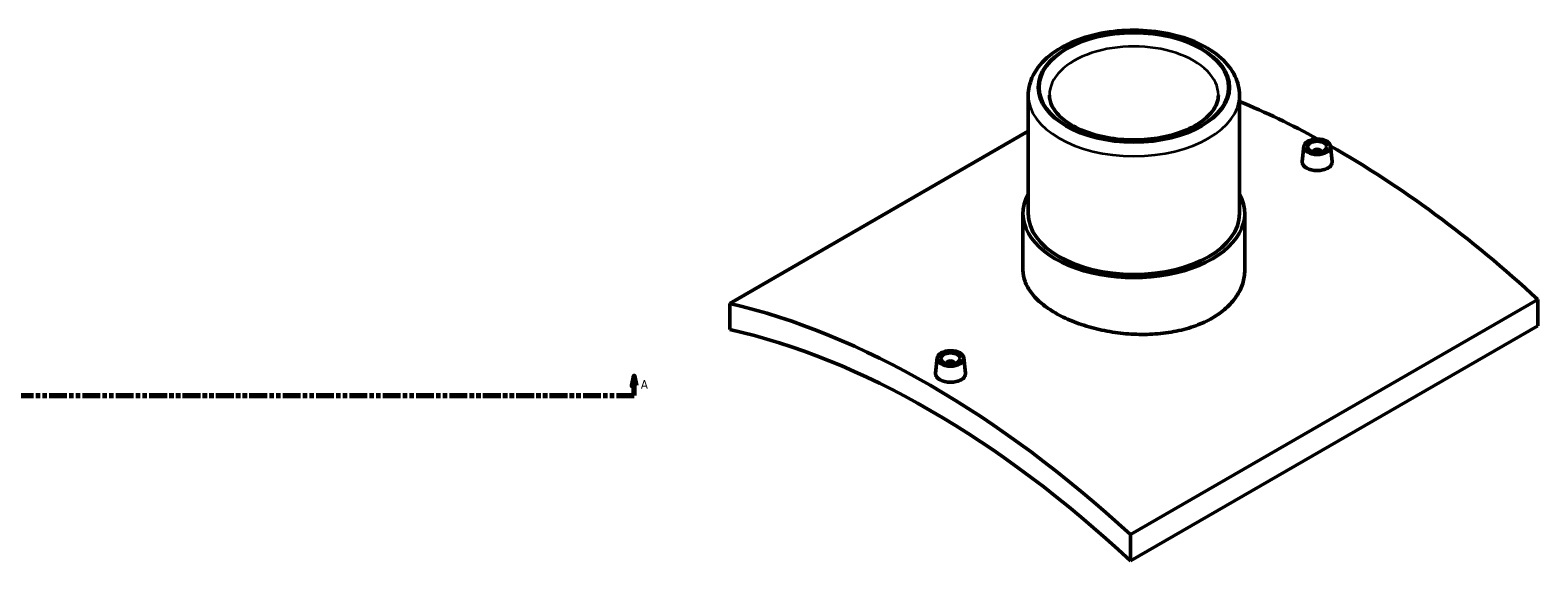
# Model space of a CAD drawing. Header units: millimetres. Extents: x -294 to 1633, y -345 to 2428.
# Tile 4 of 6: x 848 to 1633, y 912 to 1189. Entities that reach past the tile are written whole.
import ezdxf

# ---------------------------------------------------------------- set-up
doc = ezdxf.new("R2010")
doc.units = ezdxf.units.MM
doc.linetypes.add('DOUBLE_DASH_CHAIN', pattern=[1.2403, 0.6614, -0.0827, 0.1654, -0.0827, 0.1654, -0.0827])
for name, color, linetype, lineweight in [('Section Line (ANSI)', 7, 'DOUBLE_DASH_CHAIN', 70), ('Visible (ANSI)', 7, 'Continuous', 50), ('Visible Narrow (ANSI)', 7, 'Continuous', 35)]:
    doc.layers.add(name, color=color, linetype=linetype, lineweight=lineweight)
doc.styles.add('Label Text (ANSI)', font='tahoma.ttf')

# ---------------------------------------------------------------- blocks, each defined once
blk = doc.blocks.new('2dTransSection0')
at = {"layer": 'Section Line (ANSI)', "linetype": 'Continuous'}
for p, q in [((1162.6, 1008.35), (1161.6, 1003.35)), ((1162.6, 1003.35), (1162.6, 1008.35)), ((1163.6, 1003.35), (1162.6, 1008.35)), ((1153.33, 998.35), (1162.6, 998.35)), ((1161.6, 1003.35), (1163.6, 1003.35)), ((1162.6, 998.35), (1162.6, 1003.35))]:
    blk.add_line(p, q, dxfattribs=at)
at = {"layer": 'Section Line (ANSI)', "linetype": 'DOUBLE_DASH_CHAIN', "ltscale": 14.009244}
blk.add_line((267.17, 998.35), (1162.6, 998.35), dxfattribs=at)
at = {"layer": 'Section Line (ANSI)', "linetype": 'Continuous', "flags": 128}
blk.add_lwpolyline([(1163.6, 1003.35), (1162.6, 1008.35), (1161.6, 1003.35), (1163.6, 1003.35)], dxfattribs=at)
at = {"layer": 'Section Line (ANSI)'}
blk.add_solid([(1163.6, 1003.35), (1162.6, 1008.35), (1161.6, 1003.35), (1163.6, 1003.35)], dxfattribs=at)
at = {"layer": 'Section Line (ANSI)', "insert": (1166.07, 1001.85), "char_height": 4.57, "attachment_point": 7, "style": 'Label Text (ANSI)'}
blk.add_mtext('A', dxfattribs=at)

msp = doc.modelspace()

# ---------------------------------------------------------------- linework, layer by layer
at = {"layer": 'Visible (ANSI)'}
for p, q in [((1367.7982, 1154.7375), (1367.7982, 1093.092)), ((1477.7982, 1154.7375), (1477.7982, 1093.092)), ((1212.4339, 1046.3224), (1367.7982, 1136.022)), ((1511.271, 1128.1248), (1510.4298, 1120.2892)), ((1516.2576, 1125.229), (1516.2576, 1125.4253)), ((1520.2576, 1125.229), (1520.2576, 1125.4253)), ((1525.2442, 1128.1248), (1526.0847, 1120.2952)), ((1365.0482, 1093.092), (1365.0482, 1063.6015)), ((1480.5482, 1093.092), (1480.5482, 1063.6015)), ((1212.4339, 1046.3224), (1212.4339, 1032.6702)), ((1633.1624, 1048.3637), (1421.0304, 925.8892)), ((1633.1624, 1048.3637), (1633.1624, 1034.7114)), ((1421.0304, 912.2369), (1633.1624, 1034.7114)), ((1320.3521, 1017.8978), (1319.5109, 1010.0622)), ((1325.3387, 1015.1983), (1325.3387, 1015.002)), ((1329.3387, 1015.1983), (1329.3387, 1015.002)), ((1334.3253, 1017.8978), (1335.1659, 1010.0682)), ((1421.0304, 912.2369), (1421.0304, 925.8892))]:
    msp.add_line(p, q, dxfattribs=at)
for centre, major_axis, start_param, end_param in [((1528.8642, 704.8479), (258, -446.8691), 2.38428681, 2.49661334), ((1518.2576, 1125.4253), (-2, 0), 2.96388205, 6.46089591), ((1528.8642, 704.8479), (258, -446.8691), 2.06629834, 2.36615693), ((1422.7982, 1093.092), (57.75, 0), 2.83174801, 6.59302995), ((1422.7982, 1093.092), (-55, 0), 0, 3.14159265), ((1316.7321, 582.3734), (-258, 446.8691), 5.20789099, 5.7876833), ((1316.7321, 582.3734), (250, -433.0127), 2.05673897, 2.65565001), ((1327.3387, 1015.1983), (-2, 0), 2.96388205, 6.46089591)]:
    msp.add_ellipse(centre, major_axis=major_axis, ratio=0.57735027, start_param=start_param, end_param=end_param, dxfattribs=at)
for centre, major_axis in [((1518.2576, 1127.8748), (7, 0)), ((1518.2576, 1127.8748), (5, 0)), ((1327.3387, 1017.6478), (-7, 0)), ((1327.3387, 1017.6478), (5, 0))]:
    msp.add_ellipse(centre, major_axis=major_axis, ratio=0.57735027, dxfattribs=at)
for points, knots in [([(1477.7982, 1154.7375), (1477.7982, 1158.1525), (1476.9724, 1161.5538), (1473.7923, 1168.1112), (1471.3377, 1171.2309), (1464.8954, 1177.0525), (1460.7625, 1179.6814), (1451.337, 1184.0291), (1446.0173, 1185.7243), (1434.8237, 1187.9999), (1428.9555, 1188.5864), (1417.2293, 1188.6227), (1411.3736, 1188.0767), (1400.2003, 1185.8915), (1394.8862, 1184.25), (1385.2977, 1179.9558), (1381.0281, 1177.2982), (1374.1042, 1171.1373), (1371.4109, 1167.638), (1368.472, 1160.9075), (1367.7982, 1157.8268), (1367.7982, 1154.7375)], [0.78539816, 0.78539816, 0.78539816, 0.78539816, 1.05839599, 1.05839599, 1.35393161, 1.35393161, 1.68209887, 1.68209887, 2.01762583, 2.01762583, 2.35083911, 2.35083911, 2.68280535, 2.68280535, 3.01593641, 3.01593641, 3.35142177, 3.35142177, 3.68002839, 3.68002839, 3.92699082, 3.92699082, 3.92699082, 3.92699082]), ([(1466.7982, 1154.7375), (1466.7982, 1151.9931), (1465.8278, 1149.1656), (1461.9102, 1144.093), (1459.5014, 1141.9232), (1453.5313, 1138.1138), (1450.039, 1136.4563), (1442.2115, 1133.781), (1437.8717, 1132.7684), (1428.7795, 1131.5333), (1424.025, 1131.3184), (1414.6276, 1131.7275), (1409.9865, 1132.3534), (1401.3428, 1134.3597), (1397.3383, 1135.7359), (1390.3996, 1139.0245), (1387.4576, 1140.9307), (1382.8453, 1144.9793), (1381.1899, 1147.1125), (1379.2259, 1151.08), (1378.7982, 1152.916), (1378.7982, 1154.7375)], [5.49778714, 5.49778714, 5.49778714, 5.49778714, 5.9172183, 5.9172183, 6.2332653, 6.2332653, 6.53408696, 6.53408696, 6.83750889, 6.83750889, 7.14384679, 7.14384679, 7.45082704, 7.45082704, 7.75594642, 7.75594642, 8.05758184, 8.05758184, 8.36099761, 8.36099761, 8.6393798, 8.6393798, 8.6393798, 8.6393798]), ([(1523.8049, 1116.785), (1523.1085, 1116.3829), (1522.2265, 1116.0371), (1520.2939, 1115.5846), (1519.2434, 1115.4778), (1517.274, 1115.4906), (1516.2238, 1115.6111), (1514.2919, 1116.0827), (1513.4102, 1116.4338), (1512.0177, 1117.2378), (1511.414, 1117.7443), (1510.6129, 1118.8505), (1510.4156, 1119.4503), (1510.415, 1120.104), (1510.4201, 1120.1963), (1510.4304, 1120.2892)], [2.36337147, 2.36337147, 2.36337147, 2.36337147, 2.65881529, 2.65881529, 2.95425912, 2.95425912, 3.24965816, 3.24965816, 3.5450572, 3.5450572, 3.84045625, 3.84045625, 4.13585529, 4.13585529, 4.18381338, 4.18381338, 4.18381338, 4.18381338]), ([(1526.0841, 1120.2952), (1526.0947, 1120.1999), (1526.1, 1120.1052), (1526.1006, 1119.4368), (1525.9043, 1118.8238), (1525.1047, 1117.6988), (1524.5013, 1117.187), (1523.8049, 1116.785)], [6.451069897, 6.451069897, 6.451069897, 6.451069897, 6.499226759, 6.499226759, 6.794670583, 6.794670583, 7.090114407, 7.090114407, 7.090114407, 7.090114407]), ([(1463.6336, 1038.6996), (1461.0676, 1037.2181), (1458.1688, 1035.8606), (1451.8584, 1033.5438), (1448.4468, 1032.5841), (1441.3326, 1031.1338), (1437.6242, 1030.6416), (1430.1686, 1030.1215), (1426.4213, 1030.0935), (1419.175, 1030.4256), (1415.4277, 1030.7974), (1407.9721, 1031.9625), (1404.2637, 1032.7552), (1397.1495, 1034.7049), (1393.7379, 1035.8631), (1387.4274, 1038.4432), (1384.5287, 1039.8651), (1379.3967, 1042.828), (1376.9895, 1044.4695), (1372.748, 1047.9817), (1370.9134, 1049.8523), (1367.9679, 1053.7106), (1366.8546, 1055.7017), (1365.3946, 1059.684), (1365.0482, 1061.6758), (1365.0482, 1063.6015)], [0, 0, 0, 0, 1.08866524, 1.08866524, 2.17733048, 2.17733048, 3.26599572, 3.26599572, 4.35466096, 4.35466096, 5.44332037, 5.44332037, 6.53197978, 6.53197978, 7.62063919, 7.62063919, 8.7092986, 8.7092986, 9.79795801, 9.79795801, 10.88661742, 10.88661742, 11.97527683, 11.97527683, 13.06393625, 13.06393625, 13.06393625, 13.06393625]), ([(1480.5482, 1063.6015), (1480.5482, 1061.3436), (1480.2017, 1059.0081), (1478.7417, 1054.3808), (1477.6284, 1052.0892), (1474.6829, 1047.7316), (1472.8483, 1045.6623), (1468.6068, 1041.887), (1466.1996, 1040.1811), (1463.6336, 1038.6996)], [30.48253345, 30.48253345, 30.48253345, 30.48253345, 31.57119868, 31.57119868, 32.65986392, 32.65986392, 33.74852916, 33.74852916, 34.8371944, 34.8371944, 34.8371944, 34.8371944]), ([(1332.8861, 1006.5579), (1332.1897, 1006.1559), (1331.3077, 1005.8101), (1329.3751, 1005.3576), (1328.3245, 1005.2508), (1326.3551, 1005.2636), (1325.305, 1005.384), (1323.3731, 1005.8557), (1322.4914, 1006.2068), (1321.0988, 1007.0108), (1320.4951, 1007.5173), (1319.6941, 1008.6235), (1319.4968, 1009.2233), (1319.4962, 1009.8769), (1319.5013, 1009.9692), (1319.5116, 1010.0621)], [0, 0, 0, 0, 0.29544382, 0.29544382, 0.59088765, 0.59088765, 0.88628669, 0.88628669, 1.18168573, 1.18168573, 1.47708478, 1.47708478, 1.77248382, 1.77248382, 1.82044191, 1.82044191, 1.82044191, 1.82044191]), ([(1335.1653, 1010.0681), (1335.1758, 1009.9728), (1335.1812, 1009.8781), (1335.1818, 1009.2098), (1334.9855, 1008.5967), (1334.1858, 1007.4718), (1333.5824, 1006.96), (1332.8861, 1006.5579)], [4.087698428, 4.087698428, 4.087698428, 4.087698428, 4.13585529, 4.13585529, 4.431299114, 4.431299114, 4.726742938, 4.726742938, 4.726742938, 4.726742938])]:
    msp.add_open_spline(points, degree=3, knots=knots, dxfattribs=at)
at = {"layer": 'Visible Narrow (ANSI)'}
for major_axis in [(50, 0), (49, 0)]:
    msp.add_ellipse((1422.7982, 1158.82), major_axis=major_axis, ratio=0.57735027, dxfattribs=at)
for major_axis, start_param, end_param in [((-44, 0), 3.14159265, 6.28318531), ((-55, 0), 0, 3.14159265)]:
    msp.add_ellipse((1422.7982, 1154.7375), major_axis=major_axis, ratio=0.57735027, start_param=start_param, end_param=end_param, dxfattribs=at)

# ---------------------------------------------------------------- block references
at = {"layer": 'Section Line (ANSI)'}
msp.add_blockref('2dTransSection0', (0, 0), dxfattribs=at)

doc.saveas('drawing.dxf')
